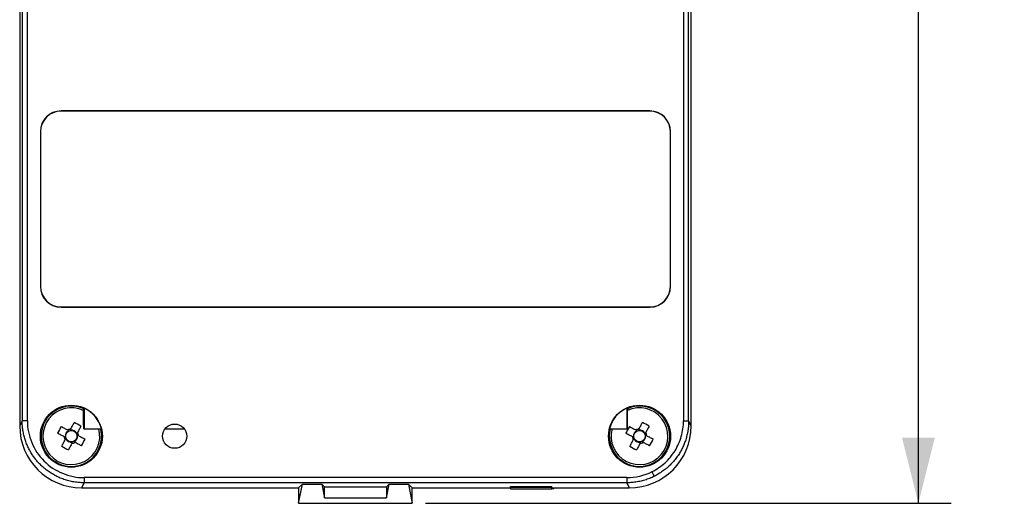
# Model space of a CAD drawing. Header units: millimetres. Extents: x 13 to 559, y 0 to 392.
# Tile 7 of 12: x 408 to 503, y 159 to 205. Entities that reach past the tile are written whole.
import ezdxf

# ---------------------------------------------------------------- set-up
doc = ezdxf.new("R2010")
doc.units = ezdxf.units.MM
doc.linetypes.add('SLD-Solid', pattern=[0])
doc.layers.add('DIMENSIONS', color=140, linetype='SLD-Solid', lineweight=25)
doc.styles.add('SLDTEXTSTYLE0', font='GOTHIC.TTF', dxfattribs={"width": 0.913})
doc.dimstyles.new('SLDDIMSTYLE2', dxfattribs={"dimtxt": 4.7625, "dimasz": 6.35, "dimexe": 0, "dimexo": 0.0625, "dimgap": 1.190625, "dimtad": 0, "dimtih": 1, "dimtoh": 1, "dimdec": 1, "dimrnd": 1e-09, "dimzin": 12, "dimdsep": 46, "dimtxsty": 'SLDTEXTSTYLE0', "dimsah": 1, "dimcen": 0.09, "dimadec": 0, "dimazin": 3, "dimtfac": 1, "dimtdec": 1, "dimtofl": 0, "dimtmove": 0, "dimatfit": 3, "dimfxl": 0, "dimfrac": 2, "dimtolj": 1, "dimtzin": 12, "dimarcsym": 0})

# ---------------------------------------------------------------- blocks, each defined once
blk = doc.blocks.new('_D_9')
at = {"layer": 'DIMENSIONS'}
for p, q in [((445.887, 274.972), (497.96, 274.972)), ((494.785, 274.972), (494.785, 224.639)), ((488.627, 217.513), (487.175, 217.513)), ((487.175, 217.513), (487.175, 209.953)), ((500.943, 217.513), (502.394, 217.513)), ((502.394, 217.513), (502.394, 209.953)), ((487.175, 209.953), (488.627, 209.953)), ((502.394, 209.953), (500.943, 209.953)), ((494.785, 158.652), (494.785, 208.985)), ((447.055, 158.652), (497.96, 158.652))]:
    blk.add_line(p, q, dxfattribs=at)
for points in [[(494.785, 274.972), (493.197, 268.622), (496.372, 268.622)], [(494.785, 158.652), (496.372, 165.002), (493.197, 165.002)]]:
    blk.add_solid(points, dxfattribs=at)
at = {"layer": 'DIMENSIONS', "char_height": 4.7625, "attachment_point": 1, "style": 'SLDTEXTSTYLE0'}
for s, insert in [('116.3', (486.867, 224.564)), ('4.58', (488.627, 216.036))]:
    blk.add_mtext(s, dxfattribs=dict(at, insert=insert))

msp = doc.modelspace()

# ---------------------------------------------------------------- linework, layer by layer
for p, q in [((407.785, 267.152), (407.785, 166.152)), ((472.785, 166.152), (472.785, 267.152)), ((408.029, 266.664), (408.029, 166.64)), ((408.528, 166.64), (408.528, 266.664)), ((472.041, 266.664), (472.041, 166.64)), ((472.541, 166.64), (472.541, 266.664)), ((468.785, 196.652), (411.785, 196.652)), ((411.785, 196.652), (411.785, 196.636)), ((468.785, 196.636), (411.785, 196.636)), ((468.785, 196.636), (468.785, 196.652)), ((409.785, 194.652), (409.785, 179.652)), ((409.785, 194.652), (409.8, 194.652)), ((409.8, 194.652), (409.8, 179.652)), ((470.785, 194.652), (470.769, 194.652)), ((470.769, 179.652), (470.769, 194.652)), ((470.785, 179.652), (470.785, 194.652)), ((409.785, 179.652), (409.8, 179.652)), ((470.785, 179.652), (470.769, 179.652)), ((411.785, 177.652), (411.785, 177.668)), ((411.785, 177.668), (468.785, 177.668)), ((411.785, 177.652), (468.785, 177.652)), ((468.785, 177.652), (468.785, 177.668)), ((413.93, 167.849), (413.93, 167.652)), ((414.023, 167.876), (414.023, 165.834)), ((466.547, 167.876), (466.547, 165.834)), ((466.639, 167.849), (466.639, 167.652)), ((408.029, 166.64), (407.785, 166.152)), ((408.528, 166.64), (408.029, 166.64)), ((414.023, 165.834), (413.978, 165.864)), ((466.591, 165.864), (466.547, 165.834)), ((472.041, 166.64), (472.541, 166.64)), ((472.785, 166.152), (472.541, 166.64)), ((412.202, 165.113), (412.172, 165.056)), ((412.516, 165.711), (412.486, 165.654)), ((412.689, 165.765), (412.746, 165.735)), ((413.344, 165.42), (413.287, 165.45)), ((413.368, 165.191), (413.398, 165.248)), ((415.698, 165.834), (414.023, 165.834)), ((423.741, 165.834), (421.828, 165.834)), ((466.547, 165.834), (464.872, 165.834)), ((467.202, 165.113), (467.172, 165.056)), ((467.516, 165.711), (467.486, 165.654)), ((467.689, 165.765), (467.746, 165.735)), ((468.344, 165.42), (468.287, 165.45)), ((468.368, 165.191), (468.398, 165.248)), ((412.225, 164.884), (412.282, 164.854)), ((412.823, 164.569), (412.88, 164.539)), ((413.053, 164.593), (413.083, 164.65)), ((467.225, 164.884), (467.282, 164.854)), ((467.823, 164.569), (467.88, 164.539)), ((468.053, 164.593), (468.083, 164.65)), ((466.547, 161.14), (414.023, 161.14)), ((414.023, 161.14), (414.023, 160.641)), ((466.547, 161.14), (466.547, 160.641)), ((414.023, 160.641), (413.779, 160.152)), ((413.779, 160.152), (434.789, 160.152)), ((466.547, 160.641), (414.023, 160.641)), ((434.785, 158.652), (435.154, 160.517)), ((434.789, 160.152), (434.785, 158.652)), ((434.789, 160.152), (435.154, 160.517)), ((435.154, 160.517), (437.021, 160.517)), ((437.021, 160.517), (437.285, 160.254)), ((437.021, 160.517), (437.285, 159.188)), ((437.285, 160.257), (443.285, 160.257)), ((437.285, 159.188), (437.285, 160.257)), ((443.285, 160.254), (443.548, 160.517)), ((443.285, 159.188), (443.548, 160.517)), ((443.285, 160.257), (443.285, 159.188)), ((443.548, 160.517), (445.415, 160.517)), ((445.415, 160.517), (445.781, 160.152)), ((445.415, 160.517), (445.785, 158.652)), ((445.781, 160.152), (455.285, 160.152)), ((445.785, 158.652), (445.781, 160.152)), ((455.285, 160.283), (459.285, 160.283)), ((455.285, 160.183), (455.285, 160.283)), ((455.285, 160.183), (455.285, 160.052)), ((459.285, 160.183), (455.285, 160.183)), ((459.285, 160.183), (459.285, 160.283)), ((459.285, 160.052), (459.285, 160.183)), ((459.285, 160.152), (466.791, 160.152)), ((459.485, 160.052), (459.485, 160.152)), ((466.547, 160.641), (466.791, 160.152)), ((437.285, 159.188), (443.285, 159.188)), ((455.285, 160.052), (459.285, 160.052)), ((459.485, 160.052), (459.285, 160.052)), ((434.785, 158.652), (445.785, 158.652))]:
    msp.add_line(p, q)
at = {"flags": 128}
for points in [[(411.805, 166.086), (411.883, 166.044), (411.962, 166.003), (412.04, 165.962), (412.119, 165.92), (412.199, 165.878), (412.278, 165.836), (412.358, 165.795), (412.438, 165.753)], [(412.73, 165.843), (412.772, 165.923), (412.814, 166.003), (412.856, 166.082), (412.898, 166.162), (412.939, 166.241), (412.981, 166.32), (413.022, 166.398), (413.063, 166.477)], [(413.718, 166.132), (413.677, 166.054), (413.636, 165.975), (413.594, 165.896), (413.553, 165.817), (413.511, 165.738), (413.469, 165.658), (413.427, 165.579), (413.385, 165.499)], [(466.805, 166.086), (466.883, 166.044), (466.962, 166.003), (467.04, 165.962), (467.119, 165.92), (467.199, 165.878), (467.278, 165.836), (467.358, 165.795), (467.438, 165.753)], [(467.73, 165.843), (467.772, 165.923), (467.814, 166.003), (467.856, 166.082), (467.898, 166.162), (467.939, 166.241), (467.981, 166.32), (468.022, 166.398), (468.063, 166.477)], [(468.718, 166.132), (468.677, 166.054), (468.636, 165.975), (468.594, 165.896), (468.553, 165.817), (468.511, 165.738), (468.469, 165.658), (468.427, 165.579), (468.385, 165.499)], [(412.093, 165.098), (412.013, 165.14), (411.934, 165.182), (411.854, 165.223), (411.775, 165.265), (411.696, 165.307), (411.617, 165.348), (411.539, 165.389), (411.46, 165.431)], [(413.476, 165.206), (413.556, 165.164), (413.636, 165.123), (413.715, 165.081), (413.794, 165.039), (413.873, 164.997), (413.952, 164.956), (414.031, 164.915), (414.109, 164.873)], [(467.093, 165.098), (467.013, 165.14), (466.934, 165.182), (466.854, 165.223), (466.775, 165.265), (466.696, 165.307), (466.617, 165.348), (466.539, 165.389), (466.46, 165.431)], [(468.476, 165.206), (468.556, 165.164), (468.636, 165.123), (468.715, 165.081), (468.794, 165.039), (468.873, 164.997), (468.952, 164.956), (469.031, 164.915), (469.109, 164.873)], [(411.851, 164.172), (411.892, 164.25), (411.934, 164.329), (411.975, 164.408), (412.017, 164.487), (412.058, 164.566), (412.1, 164.646), (412.142, 164.725), (412.184, 164.805)], [(412.839, 164.461), (412.797, 164.381), (412.755, 164.301), (412.713, 164.222), (412.672, 164.142), (412.63, 164.063), (412.589, 163.984), (412.547, 163.906), (412.506, 163.828)], [(413.765, 164.218), (413.686, 164.26), (413.608, 164.301), (413.529, 164.342), (413.45, 164.384), (413.371, 164.426), (413.291, 164.468), (413.211, 164.509), (413.132, 164.551)], [(466.851, 164.172), (466.892, 164.25), (466.934, 164.329), (466.975, 164.408), (467.017, 164.487), (467.058, 164.566), (467.1, 164.646), (467.142, 164.725), (467.184, 164.805)], [(467.839, 164.461), (467.797, 164.381), (467.755, 164.301), (467.713, 164.222), (467.672, 164.142), (467.63, 164.063), (467.589, 163.984), (467.547, 163.906), (467.506, 163.828)], [(468.765, 164.218), (468.686, 164.26), (468.608, 164.301), (468.529, 164.342), (468.45, 164.384), (468.371, 164.426), (468.291, 164.468), (468.211, 164.509), (468.132, 164.551)], [(469.225, 161.273), (469.218, 161.286), (469.204, 161.314), (469.183, 161.357), (469.155, 161.412), (469.122, 161.479), (469.084, 161.554), (469.044, 161.635), (469.002, 161.719)]]:
    msp.add_lwpolyline(points, dxfattribs=at)
for centre, radius in [((412.785, 165.152), 3), ((467.785, 165.152), 3), ((422.785, 165.152), 1.175), ((412.785, 165.152), 0.556), ((467.785, 165.152), 0.556)]:
    msp.add_circle(centre, radius)
for centre, radius, start, end in [((411.785, 194.652), 2, 90, 180), ((411.785, 194.652), 1.984, 90, 180), ((468.785, 194.652), 2, 0, 90), ((468.785, 194.652), 1.984, 0, 90), ((411.785, 179.652), 2, 180, 270), ((411.785, 179.652), 1.984, 180, 270), ((468.785, 179.652), 2, 270, 0), ((468.785, 179.652), 1.984, 270, 0), ((412.785, 165.152), 2.93, 66.98301, 13.46082), ((412.785, 165.152), 2.75, 64.59579, 15.1984), ((412.785, 165.152), 2.992, 13.17884, 65.55474), ((467.785, 165.152), 2.93, 166.53918, 113.01699), ((467.785, 165.152), 2.992, 114.44526, 166.82116), ((467.785, 165.152), 2.75, 164.8016, 115.40421), ((227.773, 165.278), 186.207, 0.18031, 0.72572), ((652.797, 165.278), 186.207, 179.27428, 179.81969), ((421.593, 160.519), 11.261, 150.37431, 154.14027), ((408.151, 156.343), 11.261, 60.37428, 64.13991), ((476.593, 160.519), 11.261, 150.37431, 154.14027), ((463.152, 156.343), 11.261, 60.37419, 64.14), ((412.785, 165.152), 0.694, 184.49649, 210.01802), ((412.785, 165.152), 0.584, 183.80032, 191.55758), ((412.785, 165.152), 0.584, 202.95693, 210.71419), ((412.785, 165.152), 0.694, 94.49649, 120.01802), ((412.785, 165.152), 0.584, 112.95693, 120.71419), ((412.785, 165.152), 0.584, 93.80032, 101.55758), ((412.785, 165.152), 0.584, 22.95693, 30.71419), ((412.785, 165.152), 0.584, 3.80032, 11.55758), ((412.785, 165.152), 0.694, 4.49649, 30.01802), ((467.785, 165.152), 0.694, 184.49649, 210.01802), ((467.785, 165.152), 0.584, 183.80032, 191.55758), ((467.785, 165.152), 0.584, 202.95693, 210.71419), ((467.785, 165.152), 0.694, 94.49649, 120.01802), ((467.785, 165.152), 0.584, 112.95693, 120.71419), ((467.785, 165.152), 0.584, 93.80032, 101.55758), ((467.785, 165.152), 0.584, 22.95693, 30.71419), ((467.785, 165.152), 0.584, 3.80032, 11.55758), ((467.785, 165.152), 0.694, 4.49649, 30.01802), ((417.418, 173.961), 11.261, 240.37419, 244.14), ((412.785, 165.152), 0.584, 273.80032, 281.55758), ((412.785, 165.152), 0.694, 274.49649, 300.01802), ((412.785, 165.152), 0.584, 292.95693, 300.71419), ((403.976, 169.785), 11.261, 330.37431, 334.14027), ((472.418, 173.961), 11.261, 240.37428, 244.13991), ((467.785, 165.152), 0.584, 273.80032, 281.55758), ((467.785, 165.152), 0.694, 274.49649, 300.01802), ((467.785, 165.152), 0.584, 292.95693, 300.71419), ((458.976, 169.785), 11.261, 330.37431, 334.14027)]:
    msp.add_arc(centre, radius, start, end)
for centre, major_axis, ratio, start_param, end_param in [((415.384, 165.152), (3.899, 0), 0.745432, 1.927343, 1.952738), ((465.186, 165.152), (3.899, 0), 0.745432, 1.188854, 1.21425), ((413.787, 166.16), (2.686, 5.377), 0.998288, 2.034855, 3.604281), ((466.783, 166.16), (2.686, -5.377), 0.998288, 5.820497, 7.389923), ((412.726, 165.183), (0.469, -0.247), 0.992081, 2.521378, 3.761807), ((412.816, 165.211), (0.247, 0.469), 0.992081, 5.662971, 6.9034), ((412.844, 165.121), (0.469, -0.247), 0.992081, 5.662971, 6.9034), ((467.726, 165.183), (0.469, -0.247), 0.992081, 2.521378, 3.761807), ((467.816, 165.211), (0.247, 0.469), 0.992081, 5.662971, 6.9034), ((467.844, 165.121), (0.469, -0.247), 0.992081, 5.662971, 6.9034), ((412.754, 165.093), (0.247, 0.469), 0.992081, 2.521378, 3.761807), ((467.754, 165.093), (0.247, 0.469), 0.992081, 2.521378, 3.761807)]:
    msp.add_ellipse(centre, major_axis=major_axis, ratio=ratio, start_param=start_param, end_param=end_param)
for points, knots in [([(414.023, 160.641), (413.939, 160.642), (413.773, 160.644), (413.523, 160.66), (413.275, 160.686), (413.028, 160.722), (412.784, 160.769), (412.541, 160.825), (412.302, 160.892), (412.065, 160.968), (411.833, 161.054), (411.604, 161.149), (411.379, 161.254), (411.16, 161.367), (410.945, 161.49), (410.736, 161.621), (410.532, 161.76), (410.335, 161.908), (410.144, 162.063), (409.96, 162.226), (409.75, 162.428), (409.517, 162.677), (409.267, 162.98), (409.033, 163.307), (408.817, 163.656), (408.621, 164.027), (408.449, 164.419), (408.302, 164.831), (408.183, 165.262), (408.096, 165.709), (408.039, 166.17), (408.032, 166.482), (408.029, 166.64)], [0, 0, 0, 0, 0.026547, 0.053067, 0.07956, 0.106026, 0.132466, 0.158879, 0.185266, 0.211627, 0.237962, 0.26427, 0.290553, 0.31681, 0.343041, 0.369247, 0.395428, 0.421583, 0.447713, 0.473818, 0.499898, 0.540608, 0.582268, 0.624877, 0.668438, 0.712948, 0.758411, 0.804824, 0.85219, 0.900507, 0.949777, 1, 1, 1, 1]), ([(408.528, 166.64), (408.528, 165.92), (408.671, 165.2), (409.222, 163.87), (409.629, 163.26), (410.646, 162.242), (411.255, 161.834), (412.584, 161.283), (413.303, 161.14), (414.023, 161.14)], [0, 0, 0, 0, 0.25, 0.25, 0.5, 0.5, 0.75, 0.75, 1, 1, 1, 1]), ([(469.002, 161.719), (469.455, 161.946), (469.878, 162.236), (470.626, 162.92), (470.953, 163.315), (471.487, 164.178), (471.693, 164.647), (471.97, 165.624), (472.041, 166.132), (472.041, 166.64)], [0, 0, 0, 0, 0.25, 0.25, 0.5, 0.5, 0.75, 0.75, 1, 1, 1, 1]), ([(472.541, 166.64), (472.54, 166.559), (472.538, 166.399), (472.523, 166.159), (472.499, 165.924), (472.467, 165.693), (472.426, 165.466), (472.378, 165.243), (472.321, 165.026), (472.258, 164.814), (472.188, 164.607), (472.111, 164.405), (472.028, 164.21), (471.94, 164.019), (471.847, 163.835), (471.749, 163.657), (471.597, 163.402), (471.379, 163.079), (471.078, 162.703), (470.751, 162.354), (470.399, 162.035), (470.026, 161.748), (469.636, 161.49), (469.361, 161.345), (469.225, 161.273)], [0, 0, 0, 0, 0.036514, 0.072575, 0.108184, 0.14334, 0.178044, 0.212296, 0.246095, 0.279442, 0.312337, 0.344779, 0.37677, 0.408308, 0.439395, 0.470029, 0.500212, 0.573234, 0.645713, 0.71765, 0.789046, 0.859902, 0.93022, 1, 1, 1, 1]), ([(412.093, 165.098), (412.125, 165.081), (412.157, 165.064), (412.191, 165.046), (412.198, 165.043), (412.205, 165.039), (412.212, 165.035)], [0, 0, 0, 0, 0.001296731, 0.001296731, 0.001296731, 0.001570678, 0.001570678, 0.001570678, 0.001570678]), ([(412.247, 164.924), (412.232, 164.895), (412.217, 164.867), (412.203, 164.84), (412.196, 164.828), (412.19, 164.817), (412.184, 164.805)], [0, 0, 0, 0, 0.001092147, 0.001092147, 0.001092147, 0.001570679, 0.001570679, 0.001570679, 0.001570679]), ([(412.557, 165.69), (412.528, 165.705), (412.5, 165.72), (412.473, 165.734), (412.461, 165.74), (412.449, 165.746), (412.438, 165.753)], [0, 0, 0, 0, 0.001092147, 0.001092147, 0.001092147, 0.001570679, 0.001570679, 0.001570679, 0.001570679]), ([(412.668, 165.724), (412.683, 165.753), (412.698, 165.781), (412.712, 165.808), (412.718, 165.82), (412.724, 165.832), (412.73, 165.843)], [0, 0, 0, 0, 0.001092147, 0.001092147, 0.001092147, 0.001570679, 0.001570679, 0.001570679, 0.001570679]), ([(413.323, 165.38), (413.338, 165.409), (413.352, 165.437), (413.367, 165.464), (413.373, 165.476), (413.379, 165.487), (413.385, 165.499)], [0, 0, 0, 0, 0.001092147, 0.001092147, 0.001092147, 0.001570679, 0.001570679, 0.001570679, 0.001570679]), ([(413.476, 165.206), (413.445, 165.223), (413.412, 165.24), (413.379, 165.258), (413.371, 165.261), (413.364, 165.265), (413.357, 165.269)], [0, 0, 0, 0, 0.001296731, 0.001296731, 0.001296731, 0.001570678, 0.001570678, 0.001570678, 0.001570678]), ([(467.093, 165.098), (467.125, 165.081), (467.157, 165.064), (467.191, 165.046), (467.198, 165.043), (467.205, 165.039), (467.212, 165.035)], [0, 0, 0, 0, 0.001296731, 0.001296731, 0.001296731, 0.001570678, 0.001570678, 0.001570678, 0.001570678]), ([(467.247, 164.924), (467.232, 164.895), (467.217, 164.867), (467.203, 164.84), (467.196, 164.828), (467.19, 164.817), (467.184, 164.805)], [0, 0, 0, 0, 0.001092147, 0.001092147, 0.001092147, 0.001570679, 0.001570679, 0.001570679, 0.001570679]), ([(467.557, 165.69), (467.528, 165.705), (467.5, 165.72), (467.473, 165.734), (467.461, 165.74), (467.449, 165.746), (467.438, 165.753)], [0, 0, 0, 0, 0.001092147, 0.001092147, 0.001092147, 0.001570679, 0.001570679, 0.001570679, 0.001570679]), ([(467.668, 165.724), (467.683, 165.753), (467.698, 165.781), (467.712, 165.808), (467.718, 165.82), (467.724, 165.832), (467.73, 165.843)], [0, 0, 0, 0, 0.001092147, 0.001092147, 0.001092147, 0.001570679, 0.001570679, 0.001570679, 0.001570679]), ([(468.323, 165.38), (468.338, 165.409), (468.352, 165.437), (468.367, 165.464), (468.373, 165.476), (468.379, 165.487), (468.385, 165.499)], [0, 0, 0, 0, 0.001092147, 0.001092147, 0.001092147, 0.001570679, 0.001570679, 0.001570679, 0.001570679]), ([(468.476, 165.206), (468.445, 165.223), (468.412, 165.24), (468.379, 165.258), (468.371, 165.261), (468.364, 165.265), (468.357, 165.269)], [0, 0, 0, 0, 0.001296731, 0.001296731, 0.001296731, 0.001570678, 0.001570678, 0.001570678, 0.001570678]), ([(412.839, 164.461), (412.856, 164.492), (412.873, 164.524), (412.89, 164.558), (412.894, 164.565), (412.898, 164.572), (412.902, 164.58)], [0, 0, 0, 0, 0.001296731, 0.001296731, 0.001296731, 0.001570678, 0.001570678, 0.001570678, 0.001570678]), ([(413.013, 164.614), (413.042, 164.599), (413.069, 164.584), (413.096, 164.57), (413.108, 164.564), (413.12, 164.558), (413.132, 164.551)], [0, 0, 0, 0, 0.001092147, 0.001092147, 0.001092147, 0.001570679, 0.001570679, 0.001570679, 0.001570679]), ([(467.839, 164.461), (467.856, 164.492), (467.873, 164.524), (467.89, 164.558), (467.894, 164.565), (467.898, 164.572), (467.902, 164.58)], [0, 0, 0, 0, 0.001296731, 0.001296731, 0.001296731, 0.001570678, 0.001570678, 0.001570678, 0.001570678]), ([(468.013, 164.614), (468.042, 164.599), (468.069, 164.584), (468.096, 164.57), (468.108, 164.564), (468.12, 164.558), (468.132, 164.551)], [0, 0, 0, 0, 0.001092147, 0.001092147, 0.001092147, 0.001570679, 0.001570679, 0.001570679, 0.001570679]), ([(469.225, 161.273), (469.15, 161.237), (469.001, 161.164), (468.772, 161.068), (468.538, 160.979), (468.299, 160.901), (468.057, 160.833), (467.812, 160.774), (467.563, 160.726), (467.312, 160.688), (467.058, 160.661), (466.803, 160.644), (466.632, 160.642), (466.547, 160.641)], [0, 0, 0, 0, 0.089394, 0.17909, 0.269087, 0.359388, 0.449991, 0.540898, 0.632109, 0.723624, 0.815444, 0.907569, 1, 1, 1, 1])]:
    msp.add_open_spline(points, degree=3, knots=knots)
msp.add_open_spline([(466.547, 161.14), (467.396, 161.14), (468.242, 161.34), (469.002, 161.719)], degree=3)

# ---------------------------------------------------------------- dimensions: what is measured, and where the dimension line sits
at = {"layer": 'DIMENSIONS'}
dim = msp.add_linear_dim(base=(494.785, 158.652), p1=(444.617, 274.972), p2=(445.785, 158.652), angle=90, dimstyle='SLDDIMSTYLE2', dxfattribs=at)
dim.commit()
dim.dimension.update_dxf_attribs({"geometry": '_D_9', "text_midpoint": (494.785, 216.812), "dimtype": 160})

doc.saveas('drawing.dxf')
